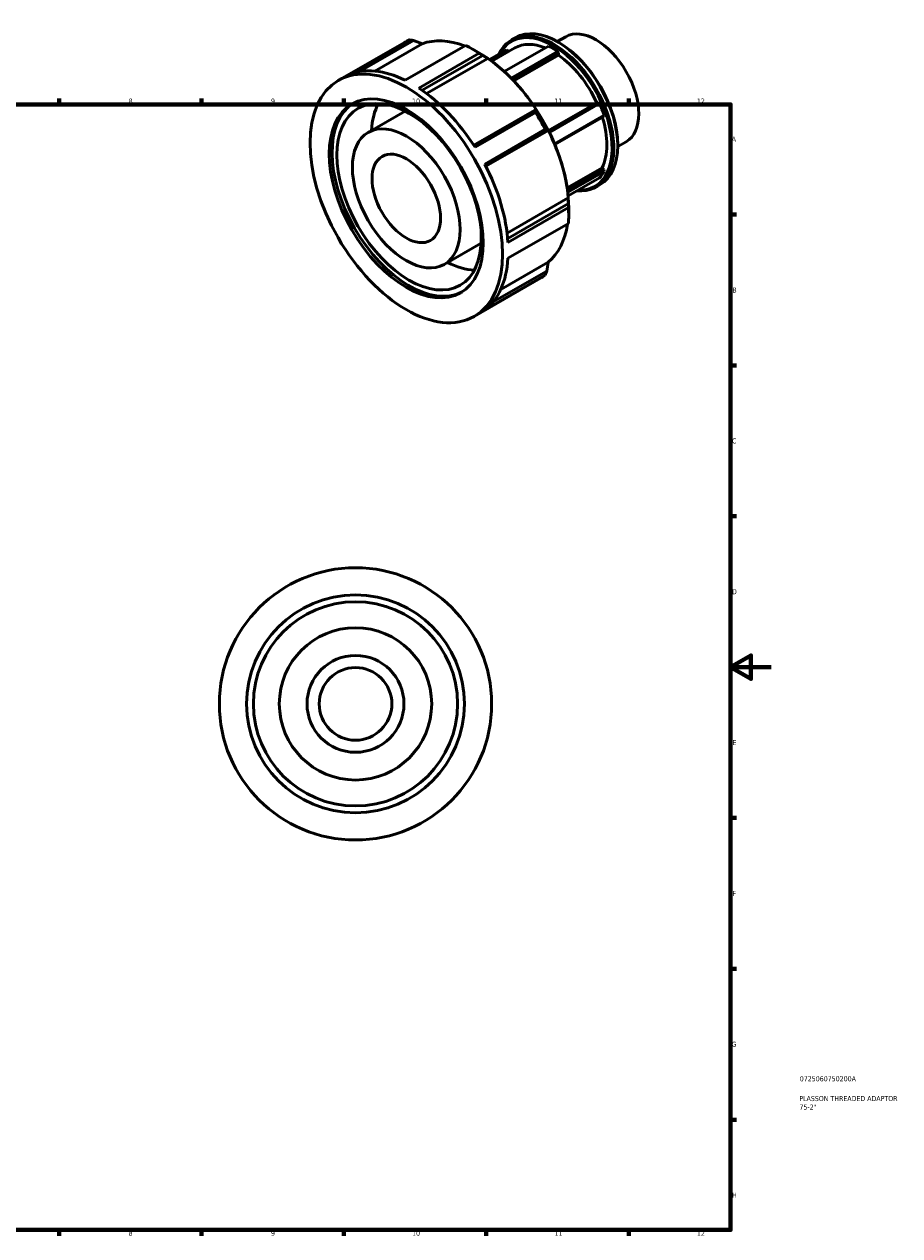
# Model space of a CAD drawing. Header units: millimetres. Extents: x -32 to 904, y -24 to 620.
# Tile 4 of 4: x 473 to 904, y 17 to 613. Entities that reach past the tile are written whole.
import ezdxf

# ---------------------------------------------------------------- set-up
doc = ezdxf.new("R2010")
doc.units = ezdxf.units.MM
for name, color, linetype, lineweight in [('Border (ISO)', 7, 'Continuous', 70), ('Title (ISO)', 7, 'Continuous', 50), ('Visible (ISO)', 7, 'Continuous', 50)]:
    doc.layers.add(name, color=color, linetype=linetype, lineweight=lineweight)
doc.styles.add('Note Text (ISO)', font='tahoma.ttf')

# ---------------------------------------------------------------- blocks, each defined once
blk = doc.blocks.new('Borders Default Border')
at = {"layer": 'Border (ISO)'}
for p, q in [((490.58, 574), (490.58, 576.9)), ((560.67, 574), (560.67, 576.9)), ((630.75, 574), (630.75, 576.9)), ((700.83, 574), (700.83, 576.9)), ((770.92, 574), (770.92, 576.9)), ((821, 519.75), (823.9, 519.75)), ((821, 445.5), (823.9, 445.5)), ((821, 371.25), (823.9, 371.25)), ((821, 222.75), (823.9, 222.75)), ((821, 148.5), (823.9, 148.5)), ((821, 74.25), (823.9, 74.25)), ((490.58, 20), (490.58, 17.1)), ((560.67, 20), (560.67, 17.1)), ((630.75, 20), (630.75, 17.1)), ((700.83, 20), (700.83, 17.1)), ((770.92, 20), (770.92, 17.1))]:
    blk.add_line(p, q, dxfattribs=at)
at = {"layer": 'Border (ISO)', "flags": 128}
for points in [[(20, 20), (20, 574), (821, 574), (821, 20), (20, 20)], [(841, 297), (821, 297), (831, 302.77), (831, 291.23), (821, 297)]]:
    blk.add_lwpolyline(points, dxfattribs=at)
at = {"layer": 'Border (ISO)', "color": 232, "true_color": 0xca0064, "char_height": 2.5, "attachment_point": 7, "style": 'Note Text (ISO)'}
for s, insert in [('8', (524.81, 574.34)), ('9', (594.88, 574.35)), ('10', (664.29, 574.35)), ('11', (734.37, 574.4)), ('12', (804.46, 574.4)), ('A', (821.59, 555.62)), ('B', (821.89, 481.37)), ('C', (821.73, 407.08)), ('D', (821.73, 332.88)), ('E', (821.94, 258.63)), ('F', (822, 184.38)), ('G', (821.61, 110.08)), ('H', (821.74, 35.88)), ('8', (524.81, 17.04)), ('9', (594.88, 17.05)), ('10', (664.29, 17.05)), ('11', (734.37, 17.1)), ('12', (804.46, 17.1))]:
    blk.add_mtext(s, dxfattribs=dict(at, insert=insert))
blk = doc.blocks.new('Title Blocks ISO')
at = {"layer": 'Title (ISO)', "color": 232, "true_color": 0xca0064, "style": 'Note Text (ISO)'}
for tag, p in [('PART_NUMBER_001', (34.08, 73.13)), ('DESCRIPTION_001', (33.84, 63.4)), ('DESCRIPTION_002', (33.92, 59.18))]:
    blk.add_attdef(tag, p, '', height=2.5, dxfattribs=at)

msp = doc.modelspace()

# ---------------------------------------------------------------- linework, layer by layer
at = {"layer": 'Visible (ISO)'}
for p, q in [((628.01, 585.807), (660.573, 604.559)), ((662.98, 605.759), (633.217, 588.62)), ((638.469, 590.161), (665.058, 605.472)), ((669.293, 603.852), (645.967, 590.419)), ((660.87, 585.939), (690.633, 603.078)), ((709.697, 590.19), (731.409, 602.693)), ((713.238, 605.726), (715.153, 606.829)), ((735.733, 604.922), (739.909, 607.326)), ((736.511, 604.473), (736.091, 604.716)), ((697.383, 599.191), (667.62, 582.052)), ((669.232, 580.959), (699.063, 598.138)), ((701.54, 596.688), (671.441, 579.355)), ((697.551, 599.218), (694.191, 601.168)), ((710.722, 600.797), (702.469, 596.045)), ((702.89, 595.743), (711.329, 600.603)), ((703.546, 595.264), (714.927, 601.818)), ((711.329, 600.603), (710.722, 600.797)), ((711.329, 600.603), (711.8, 600.017)), ((735.873, 600.123), (713.036, 586.972)), ((713.669, 586.323), (736.293, 599.351)), ((736.293, 598.298), (714.317, 585.644)), ((736.293, 599.351), (735.873, 600.123)), ((736.293, 599.351), (736.293, 598.298)), ((731.388, 561.142), (755.164, 574.834)), ((755.953, 574.906), (731.537, 560.846)), ((731.867, 560.182), (756.56, 574.401)), ((755.164, 574.834), (755.953, 574.906)), ((756.56, 574.401), (755.953, 574.906)), ((642.732, 560.243), (660.888, 570.699)), ((724.638, 571.162), (694.633, 553.883)), ((695.274, 552.884), (725.037, 570.023)), ((758.791, 568.647), (734.408, 554.606)), ((734.567, 554.227), (758.604, 568.069)), ((758.604, 568.069), (758.791, 568.647)), ((729.81, 561.756), (700.047, 544.617)), ((700.594, 543.558), (730.6, 560.837)), ((731.317, 561.242), (700.597, 543.552)), ((765.482, 553.261), (769.658, 555.666)), ((765.484, 554.16), (765.484, 553.674)), ((740.631, 532.907), (757.816, 542.803)), ((757.816, 542.803), (758.604, 541.822)), ((758.604, 541.822), (740.816, 531.578)), ((740.92, 530.737), (758.791, 541.029)), ((756.56, 537.845), (741.108, 528.947)), ((758.791, 541.029), (758.604, 541.822)), ((754.887, 533.401), (756.802, 534.504)), ((711.075, 510.688), (741.182, 528.025)), ((741.193, 525.167), (711.359, 507.987)), ((711.501, 506.048), (741.264, 523.187)), ((741.384, 523.1), (741.384, 519.216)), ((741.264, 515.383), (711.501, 498.244)), ((680.159, 495.249), (698.316, 505.705)), ((707.899, 482.938), (731.317, 496.423)), ((700.047, 472.867), (729.81, 490.007)), ((730.6, 491.95), (703.939, 476.597)), ((694.88, 469.685), (727.443, 488.437))]:
    msp.add_line(p, q, dxfattribs=at)
for radius in [67, 53.6, 50.25, 37.5, 23.846, 17.884]:
    msp.add_circle((636.464, 278.927), radius, dxfattribs=at)
for centre, major_axis, start_param, end_param in [((734.062, 569.564), (20.825, -36.162), 5.9006744, 9.8072888), ((733.641, 569.321), (-20.527, 35.646), 2.7968893, 6.6278886), ((735.977, 570.666), (-20.825, 36.162), 3.1415927, 6.2831853), ((754.783, 581.496), (-14.875, 25.83), 3.1415927, 6.2831853), ((694.008, 546.498), (-33.435, 58.061), 6.2138205, 6.2831853), ((697.325, 548.408), (-31.095, 53.997), 5.6632617, 6.1892992), ((694.008, 546.498), (33.435, -58.061), 2.2868297, 2.4294267), ((733.641, 569.321), (-18.714, 32.497), 5.6411868, 6.2831853), ((733.641, 569.321), (19.649, -34.122), 2.2778857, 2.4383706), ((736.399, 570.909), (-20.527, 35.646), 3.9289245, 5.4958534), ((697.38, 548.44), (-31.055, 53.928), 3.9289245, 5.4958534), ((697.325, 548.408), (31.095, -53.997), 1.6685498, 2.2623084), ((733.641, 569.321), (18.714, -32.497), 1.4110981, 2.2579608), ((664.245, 529.359), (-33.435, 58.061), 5.5710193, 6.2138205), ((664.245, 529.359), (33.435, -58.061), 1.6440285, 2.2868297), ((662.845, 528.553), (26.748, -46.449), 3.167666, 6.257112), ((679.83, 538.333), (-25.076, 43.546), 0.344103, 0.7283576), ((733.641, 569.321), (19.649, -34.122), 1.2306882, 1.3911731), ((694.008, 546.498), (33.435, -58.061), 1.5014316, 1.6440285), ((733.641, 569.321), (18.714, -32.497), 0.3639005, 1.2013174), ((697.325, 548.408), (31.095, -53.997), 0.8831517, 1.4769102), ((664.245, 529.359), (33.435, -58.061), 0.8586304, 1.5014316), ((733.641, 569.321), (19.649, -34.122), 0.1834906, 0.3439755), ((694.008, 546.498), (33.435, -58.061), 0.7160334, 0.8586304), ((697.325, 548.408), (31.095, -53.997), 0.0977535, 0.6245963), ((679.83, 538.333), (25.076, -43.546), 5.5548277, 5.9390823), ((664.245, 529.359), (33.435, -58.061), 0.0732322, 0.7160334), ((694.008, 546.498), (33.435, -58.061), 0, 0.0732322)]:
    msp.add_ellipse(centre, major_axis=major_axis, ratio=0.5780931, start_param=start_param, end_param=end_param, dxfattribs=at)
for centre, major_axis in [((661.445, 527.746), (33.435, -58.061)), ((661.445, 527.746), (26.748, -46.449)), ((662.845, 528.553), (25.076, -43.546)), ((661.445, 527.746), (18.714, -32.497)), ((661.445, 527.746), (11.9, -20.664))]:
    msp.add_ellipse(centre, major_axis=major_axis, ratio=0.5780931, dxfattribs=at)
for points, weights in [([(665.058, 605.472), (664.032, 605.617), (662.98, 605.759)], [1.00057188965, 1.00037298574, 1]), ([(665.058, 605.472), (667.234, 604.64), (669.293, 603.852)], [1.00710614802, 1.00401464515, 1.00017806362]), ([(699.063, 598.138), (698.235, 598.662), (697.383, 599.191)], [1.00057188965, 1.00037298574, 1]), ([(699.063, 598.138), (700.336, 597.393), (701.54, 596.688)], [1.00710614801, 1.00401464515, 1.00017806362]), ([(725.356, 571.568), (725.007, 571.37), (724.638, 571.162)], [1.00017806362, 1.00401464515, 1.00710614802]), ([(725.037, 570.023), (724.84, 570.6), (724.638, 571.162)], [1, 1.00037298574, 1.00057188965]), ([(730.6, 560.837), (730.212, 561.295), (729.81, 561.756)], [1.00057188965, 1.00037298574, 1]), ([(730.6, 560.837), (730.969, 561.045), (731.317, 561.242)], [1.007106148, 1.00401464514, 1.00017806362]), ([(741.182, 528.025), (741.188, 526.635), (741.193, 525.167)], [1.00017806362, 1.00401464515, 1.00710614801]), ([(741.264, 523.187), (741.233, 524.188), (741.193, 525.167)], [1, 1.00037298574, 1.00057188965]), ([(731.317, 496.423), (730.969, 494.248), (730.6, 491.95)], [1.00017806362, 1.00401464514, 1.007106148]), ([(729.81, 490.007), (730.212, 490.99), (730.6, 491.95)], [1, 1.00037298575, 1.00057188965])]:
    msp.add_rational_spline(points, weights, degree=2, dxfattribs=at)

# ---------------------------------------------------------------- block references
msp.add_blockref('Borders Default Border', (0, 0))
msp.add_blockref('Title Blocks ISO', (821, 20)).add_auto_attribs({'PART_NUMBER_001': '0725060750200A', 'DESCRIPTION_001': 'PLASSON THREADED ADAPTOR', 'DESCRIPTION_002': '75-2"'})

doc.saveas('drawing.dxf')
